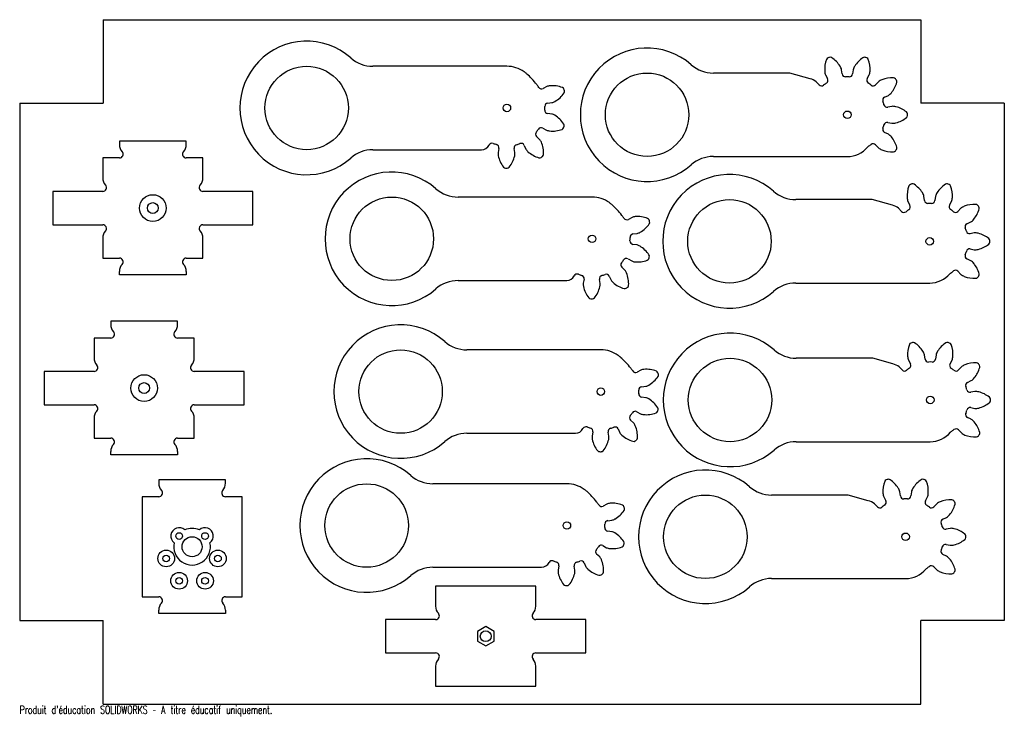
# Model space of a CAD drawing. Header units: millimetres. Extents: x 458 to 1048, y 331 to 749.
import ezdxf

# ---------------------------------------------------------------- set-up
doc = ezdxf.new("R2010")
doc.units = ezdxf.units.MM
doc.styles.add('SLDTEXTSTYLE0', font='TXT', dxfattribs={"width": 0.7, "bigfont": 'bigfont'})

msp = doc.modelspace()

# ---------------------------------------------------------------- linework, layer by layer
at = {"color": 7, "linetype": 'Continuous'}
for p, q in [((507.66, 748.67), (997.66, 748.67)), ((507.66, 748.67), (507.66, 698.67)), ((997.66, 748.67), (997.66, 698.67)), ((457.66, 698.67), (457.66, 388.67)), ((457.66, 698.67), (507.66, 698.67)), ((1047.66, 698.67), (997.66, 698.67)), ((1047.66, 698.67), (1047.66, 388.67)), ((457.66, 388.67), (507.66, 388.67)), ((507.66, 338.67), (507.66, 388.67)), ((1047.66, 388.67), (997.66, 388.67)), ((997.66, 338.67), (997.66, 388.67)), ((507.66, 338.67), (997.66, 338.67))]:
    msp.add_line(p, q, dxfattribs=at)
at = {"color": 7, "linetype": 'Continuous', "lineweight": 25}
for p, q in [((749.6, 720.78), (669.28, 720.78)), ((919.2, 716.71), (873.3, 716.71)), ((931.26, 713.28), (919.2, 716.71)), ((940.55, 715.55), (941.76, 713.34)), ((950.49, 716.17), (950.17, 718.68)), ((957.06, 718.68), (956.74, 716.17)), ((965.47, 713.34), (966.68, 715.55)), ((773.56, 708.64), (771.33, 707.45)), ((936.7, 709.66), (934.97, 711.5)), ((972.25, 711.5), (970.53, 709.66)), ((975.92, 702.24), (978.2, 703.32)), ((774.09, 698.69), (776.6, 698.99)), ((980.33, 696.76), (977.85, 696.29)), ((776.54, 692.1), (774.04, 692.44)), ((977.85, 687.12), (980.33, 686.65)), ((769.23, 676.97), (767.41, 678.71)), ((771.13, 683.74), (773.33, 682.51)), ((978.2, 680.09), (975.92, 681.17)), ((517.43, 675.83), (517.43, 673.83)), ((557.43, 675.83), (517.43, 675.83)), ((557.43, 673.83), (557.43, 675.83)), ((759.94, 673.38), (761, 671.1)), ((970.53, 673.75), (972.25, 671.91)), ((669.28, 670.78), (734.43, 670.78)), ((744.8, 671.59), (744.31, 669.11)), ((754.42, 669.02), (753.98, 671.51)), ((873.3, 666.71), (953.61, 666.71)), ((507.43, 665.83), (507.43, 653.83)), ((517.43, 665.83), (507.43, 665.83)), ((567.43, 665.83), (557.43, 665.83)), ((567.43, 653.83), (567.43, 665.83)), ((477.43, 645.83), (477.43, 625.83)), ((507.43, 645.83), (477.43, 645.83)), ((597.43, 645.83), (567.43, 645.83)), ((597.43, 625.83), (597.43, 645.83)), ((800.64, 642.39), (720.32, 642.39)), ((968.56, 640.88), (922.66, 640.88)), ((980.62, 637.46), (968.56, 640.88)), ((989.91, 639.73), (991.12, 637.52)), ((999.85, 640.35), (999.53, 642.85)), ((1006.42, 642.85), (1006.1, 640.35)), ((1014.83, 637.52), (1016.04, 639.73)), ((986.06, 633.84), (984.33, 635.68)), ((1021.61, 635.68), (1019.88, 633.84)), ((477.43, 625.83), (507.43, 625.83)), ((567.43, 625.83), (597.43, 625.83)), ((824.6, 630.24), (822.37, 629.05)), ((1025.28, 626.42), (1027.56, 627.5)), ((825.13, 620.3), (827.64, 620.6)), ((1029.69, 620.94), (1027.21, 620.47)), ((507.44, 617.83), (507.44, 605.83)), ((567.43, 605.83), (567.43, 617.83)), ((827.58, 613.7), (825.08, 614.05)), ((1027.21, 611.3), (1029.69, 610.83)), ((507.44, 605.83), (517.43, 605.83)), ((557.43, 605.83), (567.43, 605.83)), ((822.17, 605.34), (824.37, 604.11)), ((1027.56, 604.27), (1025.28, 605.35)), ((517.43, 595.83), (517.43, 597.83)), ((557.43, 597.83), (557.43, 595.83)), ((820.27, 598.57), (818.45, 600.32)), ((1019.88, 597.93), (1021.61, 596.09)), ((557.43, 595.83), (517.43, 595.83)), ((720.32, 592.39), (785.46, 592.39)), ((795.84, 593.19), (795.35, 590.72)), ((805.46, 590.63), (805.01, 593.11)), ((810.98, 594.99), (812.03, 592.7)), ((922.66, 590.88), (1002.97, 590.88)), ((552.24, 567.96), (512.24, 567.96)), ((512.24, 567.96), (512.24, 565.96)), ((552.24, 565.96), (552.24, 567.96)), ((502.24, 557.96), (502.24, 545.96)), ((512.24, 557.96), (502.24, 557.96)), ((562.24, 557.96), (552.24, 557.96)), ((562.24, 545.96), (562.24, 557.96)), ((805.91, 550.86), (725.59, 550.86)), ((968.88, 545.85), (922.98, 545.85)), ((980.94, 542.42), (968.88, 545.85)), ((990.23, 544.69), (991.44, 542.48)), ((1000.16, 545.32), (999.84, 547.82)), ((1006.74, 547.82), (1006.42, 545.32)), ((1015.14, 542.48), (1016.35, 544.69)), ((472.24, 537.96), (472.24, 517.96)), ((502.24, 537.96), (472.24, 537.96)), ((592.24, 537.96), (562.24, 537.96)), ((592.24, 517.96), (592.24, 537.96)), ((829.86, 538.72), (827.64, 537.53)), ((986.38, 538.81), (984.65, 540.64)), ((1021.93, 540.64), (1020.2, 538.81)), ((1025.59, 531.38), (1027.87, 532.46)), ((830.4, 528.78), (832.91, 529.07)), ((1030, 525.9), (1027.53, 525.44)), ((832.85, 522.18), (830.35, 522.52)), ((472.24, 517.96), (502.24, 517.96)), ((562.24, 517.96), (592.24, 517.96)), ((827.44, 513.82), (829.64, 512.59)), ((1027.53, 516.26), (1030, 515.79)), ((502.24, 509.96), (502.24, 497.96)), ((562.23, 497.96), (562.23, 509.96)), ((825.54, 507.05), (823.72, 508.8)), ((1027.87, 509.24), (1025.59, 510.31)), ((801.11, 501.67), (800.62, 499.19)), ((810.73, 499.11), (810.28, 501.59)), ((816.25, 503.47), (817.3, 501.18)), ((1020.2, 502.89), (1021.93, 501.05)), ((502.24, 497.96), (512.24, 497.96)), ((552.24, 497.96), (562.23, 497.96)), ((725.59, 500.86), (790.73, 500.86)), ((922.98, 495.85), (1003.29, 495.85)), ((512.24, 487.96), (512.24, 489.96)), ((552.24, 489.96), (552.24, 487.96)), ((552.24, 487.96), (512.24, 487.96)), ((580.96, 472.9), (540.96, 472.9)), ((540.96, 472.9), (540.96, 470.9)), ((580.96, 470.9), (580.96, 472.9)), ((785.56, 470.61), (705.25, 470.61)), ((530.96, 462.9), (530.96, 402.9)), ((540.96, 462.9), (530.96, 462.9)), ((590.96, 462.9), (580.96, 462.9)), ((590.96, 402.9), (590.96, 462.9)), ((954.12, 463.86), (908.21, 463.86)), ((966.17, 460.44), (954.12, 463.86)), ((975.46, 462.71), (976.67, 460.5)), ((985.4, 463.33), (985.08, 465.83)), ((991.97, 465.83), (991.65, 463.33)), ((1000.38, 460.5), (1001.59, 462.71)), ((809.52, 458.47), (807.3, 457.28)), ((971.62, 456.82), (969.89, 458.66)), ((1007.17, 458.66), (1005.44, 456.82)), ((810.06, 448.52), (812.56, 448.82)), ((1010.83, 449.4), (1013.11, 450.48)), ((1015.24, 443.92), (1012.76, 443.45)), ((812.5, 441.93), (810, 442.27)), ((807.09, 433.57), (809.29, 432.34)), ((1012.76, 434.28), (1015.24, 433.81)), ((805.19, 426.8), (803.37, 428.54)), ((1013.11, 427.25), (1010.83, 428.33)), ((705.25, 420.61), (770.39, 420.61)), ((780.76, 421.42), (780.28, 418.94)), ((790.39, 418.85), (789.94, 421.34)), ((795.9, 423.22), (796.96, 420.93)), ((1005.44, 420.91), (1007.17, 419.07)), ((908.21, 413.86), (988.53, 413.86)), ((766.91, 409.28), (706.91, 409.28)), ((706.91, 409.28), (706.91, 397.28)), ((766.91, 397.28), (766.91, 409.28)), ((530.96, 402.9), (540.96, 402.9)), ((580.96, 402.9), (590.96, 402.9)), ((540.96, 392.9), (540.96, 394.9)), ((580.96, 392.9), (540.96, 392.9)), ((580.96, 394.9), (580.96, 392.9)), ((676.91, 389.28), (676.91, 369.28)), ((706.91, 389.28), (676.91, 389.28)), ((736.91, 385.06), (731.91, 382.17)), ((741.91, 382.17), (736.91, 385.06)), ((796.91, 389.28), (766.91, 389.28)), ((796.91, 369.28), (796.91, 389.28)), ((731.91, 382.17), (731.91, 376.4)), ((741.91, 376.4), (741.91, 382.17)), ((731.91, 376.4), (736.91, 373.51)), ((736.91, 373.51), (741.91, 376.4)), ((676.91, 369.28), (706.91, 369.28)), ((766.91, 369.28), (796.91, 369.28)), ((706.91, 361.28), (706.91, 349.28)), ((766.91, 349.28), (766.91, 361.28)), ((706.91, 349.28), (766.91, 349.28))]:
    msp.add_line(p, q, dxfattribs=at)
for centre, radius in [((629.6, 695.78), 25), ((833.61, 691.71), 25), ((749.6, 695.78), 2.25), ((953.61, 691.71), 2.25), ((537.43, 635.83), 8), ((537.43, 635.83), 3.25), ((680.64, 617.39), 25), ((882.97, 615.88), 25), ((800.64, 617.39), 2.25), ((1002.97, 615.88), 2.25), ((685.91, 525.86), 25), ((883.29, 520.85), 25), ((532.24, 527.96), 8), ((532.24, 527.96), 3.25), ((805.91, 525.86), 2.25), ((1003.29, 520.85), 2.25), ((665.56, 445.61), 25), ((868.53, 438.86), 25), ((785.56, 445.61), 2.25), ((553.21, 439.32), 2), ((560.96, 432.9), 6), ((568.71, 439.32), 2), ((988.53, 438.86), 2.25), ((545.46, 425.9), 5), ((576.46, 425.9), 5), ((545.46, 425.9), 2), ((576.46, 425.9), 2), ((553.21, 412.48), 5), ((553.21, 412.48), 2), ((568.71, 412.48), 5), ((568.71, 412.48), 2), ((736.91, 379.28), 3.25)]:
    msp.add_circle(centre, radius, dxfattribs=at)
at = {"color": 7, "linetype": 'Continuous'}
msp.add_circle((553.21, 412.48), 2, dxfattribs=at)
at = {"color": 7, "linetype": 'Continuous', "lineweight": 25}
for centre, radius, start, end in [((629.6, 695.78), 40, 48.59038, 311.40962), ((833.61, 691.71), 40, 48.59038, 311.40962), ((669.28, 740.78), 20, 228.59038, 270), ((942.56, 724.31), 1.58, 110.15783, 159.44353), ((953.61, 691.71), 36, 107.20314, 108.79686), ((943.4, 724.58), 1.58, 56.55647, 105.84217), ((934.89, 711.69), 17.02, 32.61253, 56.55647), ((972.34, 711.69), 17.02, 123.44353, 147.38747), ((963.83, 724.58), 1.58, 74.15783, 123.44353), ((953.61, 691.71), 36, 71.20314, 72.79686), ((964.67, 724.31), 1.58, 20.55647, 69.84217), ((749.6, 702.99), 17.79, 54.42463, 90), ((873.3, 736.71), 20, 228.59038, 270), ((957.02, 718.88), 17.02, 159.44353, 183.38747), ((943, 716.88), 7.39, 14.0518, 32.61253), ((964.23, 716.88), 7.39, 147.38747, 165.9482), ((950.21, 718.88), 17.02, 356.61253, 20.55647), ((749.6, 702.99), 17.79, 48.31763, 54.42463), ((728.26, 679.02), 49.88, 38.1449, 48.31763), ((947.41, 718.31), 7.39, 183.38747, 201.9482), ((952.47, 716.43), 2, 187.30607, 272.64497), ((953.61, 691.71), 22.75, 87.35503, 92.64497), ((954.76, 716.43), 2, 267.35503, 352.69393), ((959.82, 718.31), 7.39, 338.0518, 356.61253), ((749.6, 695.78), 22.75, 32.85503, 38.14497), ((770.39, 709.21), 2, 212.85503, 298.19393), ((775.9, 703.13), 5.98, 94.57335, 113.07081), ((776.78, 692.16), 16.99, 69.02286, 94.57335), ((782.3, 706.56), 1.57, 19.5785, 69.02286), ((929.05, 703.91), 9.63, 52.05911, 76.73868), ((938.16, 711.04), 2, 223.30607, 308.64497), ((953.61, 691.71), 22.75, 123.35503, 128.64497), ((940.01, 712.38), 2, 303.35503, 28.69393), ((967.22, 712.38), 2, 151.30607, 236.64497), ((953.61, 691.71), 22.75, 51.35503, 56.64497), ((969.07, 711.04), 2, 231.35503, 316.69393), ((977, 705.83), 7.39, 111.38747, 129.9482), ((980.51, 696.87), 17.02, 87.44353, 111.38747), ((966.83, 715.69), 17.02, 320.61253, 344.55647), ((981.2, 712.29), 1.58, 38.15783, 87.44353), ((953.61, 691.71), 36, 35.20314, 36.79686), ((981.72, 711.58), 1.58, 344.55647, 33.84217), ((769.79, 714.33), 16.99, 300.42665, 325.97714), ((749.6, 695.78), 36, 16.70314, 18.29686), ((782.56, 705.71), 1.57, 325.97714, 15.4215), ((976.77, 700.43), 2, 115.30607, 200.64497), ((974.28, 709.58), 7.39, 302.0518, 320.61253), ((749.6, 695.78), 22.75, 356.85503, 2.14497), ((774.33, 696.71), 2, 96.80607, 182.14497), ((775.36, 704.85), 5.98, 281.92919, 300.42665), ((953.61, 691.71), 22.75, 15.35503, 20.64497), ((977.48, 698.26), 2, 195.35503, 280.69393), ((980.84, 689.39), 7.39, 75.38747, 93.9482), ((978.41, 680.07), 17.02, 51.44353, 75.38747), ((774.31, 694.42), 2, 176.85503, 262.19393), ((775.2, 686.27), 5.98, 58.57335, 77.07081), ((769.46, 676.88), 16.99, 33.02286, 58.57335), ((988.03, 692.15), 1.58, 2.15783, 51.44353), ((988.03, 691.26), 1.58, 308.55647, 357.84217), ((953.61, 691.71), 36, 359.20314, 0.79686), ((749.6, 695.78), 36, 340.70314, 342.29686), ((782.39, 685.28), 1.57, 343.5785, 33.02286), ((953.61, 691.71), 22.75, 339.35503, 344.64497), ((977.48, 685.15), 2, 79.30607, 164.64497), ((980.84, 694.02), 7.39, 266.0518, 284.61253), ((978.41, 703.34), 17.02, 284.61253, 308.55647), ((768.79, 680.16), 2, 140.85503, 226.19393), ((749.6, 695.78), 22.75, 320.85503, 326.14497), ((770.15, 681.99), 2, 60.80607, 146.14497), ((775.77, 687.97), 5.98, 245.92919, 264.42665), ((776.84, 698.92), 16.99, 264.42665, 289.97714), ((782.1, 684.44), 1.57, 289.97714, 339.4215), ((976.77, 682.98), 2, 159.35503, 244.69393), ((974.28, 673.83), 7.39, 39.38747, 57.9482), ((966.83, 667.72), 17.02, 15.44353, 39.38747), ((523.43, 673.67), 6, 178.47986, 223.14125), ((551.44, 673.67), 6, 316.85875, 1.52014), ((734.43, 675.72), 4.94, 270, 334.19393), ((740.67, 672.7), 2, 68.85503, 154.19393), ((749.6, 695.78), 22.75, 248.85503, 254.14497), ((742.84, 671.97), 2, 348.80607, 74.14497), ((755.94, 671.86), 2, 104.85503, 190.19393), ((749.6, 695.78), 22.75, 284.85503, 290.14497), ((758.12, 672.55), 2, 24.80607, 110.14497), ((764.72, 673.04), 5.98, 22.57335, 41.07081), ((754.56, 668.81), 16.99, 357.02286, 22.57335), ((967.22, 671.03), 2, 123.35503, 139.87616), ((953.61, 691.71), 22.75, 303.35503, 308.64497), ((969.07, 672.38), 2, 43.30607, 128.64497), ((517.43, 668.05), 2.22, 270, 43.14125), ((557.43, 668.05), 2.22, 136.85875, 270), ((669.28, 650.78), 20, 90, 131.40962), ((750.26, 668.48), 5.98, 173.92919, 192.42665), ((761.01, 670.85), 16.99, 192.42665, 217.97714), ((737.76, 671.05), 16.99, 321.02286, 346.57335), ((748.46, 668.49), 5.98, 346.57335, 5.07081), ((766.18, 674.08), 5.98, 209.92919, 228.42665), ((773.48, 682.31), 16.99, 228.42665, 253.97714), ((749.6, 695.78), 36, 304.70314, 306.29686), ((769.95, 668.01), 1.57, 307.5785, 357.02286), ((873.3, 646.71), 20, 90, 131.40962), ((953.61, 682.5), 15.8, 270, 319.87616), ((977, 677.58), 7.39, 230.0518, 248.61253), ((980.51, 686.55), 17.02, 248.61253, 272.55647), ((981.2, 671.12), 1.58, 272.55647, 321.84217), ((953.61, 691.71), 36, 323.20314, 324.79686), ((981.72, 671.83), 1.58, 326.15783, 15.44353), ((769.23, 667.5), 1.57, 253.97714, 303.4215), ((680.64, 617.39), 40, 48.59038, 311.40962), ((748.85, 661.36), 1.57, 217.97714, 267.4215), ((749.6, 695.78), 36, 268.70314, 270.29686), ((749.74, 661.35), 1.57, 271.5785, 321.02286), ((882.97, 615.88), 40, 48.59038, 311.40962), ((513.43, 653.67), 6, 178.47986, 223.14922), ((507.43, 648.05), 2.22, 270, 43.11972), ((567.43, 648.05), 2.22, 136.88028, 270), ((561.44, 653.67), 6, 316.85078, 1.52014), ((1006.38, 643.06), 17.02, 159.44353, 183.38747), ((991.92, 648.48), 1.58, 110.15783, 159.44353), ((1002.97, 615.88), 36, 107.20314, 108.79686), ((992.76, 648.76), 1.58, 56.55647, 105.84217), ((984.24, 635.87), 17.02, 32.61253, 56.55647), ((1021.7, 635.87), 17.02, 123.44353, 147.38747), ((1013.19, 648.76), 1.58, 74.15783, 123.44353), ((1002.97, 615.88), 36, 71.20314, 72.79686), ((1014.03, 648.48), 1.58, 20.55647, 69.84217), ((999.57, 643.06), 17.02, 356.61253, 20.55647), ((720.32, 662.39), 20, 228.59038, 270), ((922.66, 660.88), 20, 228.59038, 270), ((992.36, 641.06), 7.39, 14.0518, 32.61253), ((1013.59, 641.06), 7.39, 147.38747, 165.9482), ((800.64, 624.59), 17.79, 54.42463, 90), ((800.64, 624.59), 17.79, 48.31763, 54.42463), ((779.3, 600.63), 49.88, 38.1449, 48.31763), ((978.41, 628.08), 9.63, 52.05911, 76.73868), ((996.76, 642.49), 7.39, 183.38747, 201.9482), ((989.36, 636.56), 2, 303.35503, 28.69393), ((1001.83, 640.61), 2, 187.30607, 272.64497), ((1002.97, 615.88), 22.75, 87.35503, 92.64497), ((1004.11, 640.61), 2, 267.35503, 352.69393), ((1016.58, 636.56), 2, 151.30607, 236.64497), ((1009.18, 642.49), 7.39, 338.0518, 356.61253), ((1029.87, 621.04), 17.02, 87.44353, 111.38747), ((1030.56, 636.47), 1.58, 38.15783, 87.44353), ((1002.97, 615.88), 36, 35.20314, 36.79686), ((800.64, 617.39), 22.75, 32.85503, 38.14497), ((987.52, 635.21), 2, 223.30607, 308.64497), ((1002.97, 615.88), 22.75, 123.35503, 128.64497), ((1002.97, 615.88), 22.75, 51.35503, 56.64497), ((1018.43, 635.21), 2, 231.35503, 316.69393), ((1026.36, 630.01), 7.39, 111.38747, 129.9482), ((1016.19, 639.87), 17.02, 320.61253, 344.55647), ((1031.08, 635.76), 1.58, 344.55647, 33.84217), ((507.43, 623.61), 2.22, 316.88028, 90), ((567.43, 623.61), 2.22, 90, 223.11972), ((821.43, 630.81), 2, 212.85503, 298.19393), ((826.94, 624.74), 5.98, 94.57335, 113.07081), ((827.82, 613.77), 16.99, 69.02286, 94.57335), ((820.83, 635.94), 16.99, 300.42665, 325.97714), ((833.34, 628.16), 1.57, 19.5785, 69.02286), ((800.64, 617.39), 36, 16.70314, 18.29686), ((833.6, 627.31), 1.57, 325.97714, 15.4215), ((1026.13, 624.61), 2, 115.30607, 200.64497), ((1023.63, 633.76), 7.39, 302.0518, 320.61253), ((513.43, 617.99), 6, 136.88028, 181.54167), ((561.43, 617.99), 6, 358.45833, 43.11972), ((825.37, 618.31), 2, 96.80607, 182.14497), ((826.4, 626.45), 5.98, 281.92919, 300.42665), ((1002.97, 615.88), 22.75, 15.35503, 20.64497), ((1026.84, 622.44), 2, 195.35503, 280.69393), ((1030.2, 613.57), 7.39, 75.38747, 93.9482), ((1027.77, 604.25), 17.02, 51.44353, 75.38747), ((800.64, 617.39), 22.75, 356.85503, 2.14497), ((825.35, 616.03), 2, 176.85503, 262.19393), ((826.24, 607.87), 5.98, 58.57335, 77.07081), ((1027.77, 627.52), 17.02, 284.61253, 308.55647), ((1037.39, 616.33), 1.58, 2.15783, 51.44353), ((1037.39, 615.44), 1.58, 308.55647, 357.84217), ((1002.97, 615.88), 36, 359.20314, 0.79686), ((820.5, 598.48), 16.99, 33.02286, 58.57335), ((833.42, 606.88), 1.57, 343.5785, 33.02286), ((1026.13, 607.16), 2, 159.35503, 244.69393), ((1002.97, 615.88), 22.75, 339.35503, 344.64497), ((1026.84, 609.33), 2, 79.30607, 164.64497), ((1030.2, 618.2), 7.39, 266.0518, 284.61253), ((517.43, 603.61), 2.22, 316.85875, 90), ((523.43, 597.99), 6, 136.85875, 181.52014), ((557.43, 603.61), 2.22, 90, 223.14125), ((551.44, 597.99), 6, 358.47986, 43.14125), ((819.83, 601.76), 2, 140.85503, 226.19393), ((800.64, 617.39), 22.75, 320.85503, 326.14497), ((821.19, 603.6), 2, 60.80607, 146.14497), ((826.81, 609.58), 5.98, 245.92919, 264.42665), ((827.88, 620.53), 16.99, 264.42665, 289.97714), ((833.14, 606.04), 1.57, 289.97714, 339.4215), ((800.64, 617.39), 36, 340.70314, 342.29686), ((1023.63, 598.01), 7.39, 39.38747, 57.9482), ((1016.19, 591.9), 17.02, 15.44353, 39.38747), ((791.71, 594.3), 2, 68.85503, 154.19393), ((800.64, 617.39), 22.75, 248.85503, 254.14497), ((800.64, 617.39), 22.75, 284.85503, 290.14497), ((809.16, 594.15), 2, 24.80607, 110.14497), ((815.76, 594.64), 5.98, 22.57335, 41.07081), ((805.59, 590.42), 16.99, 357.02286, 22.57335), ((1002.97, 606.68), 15.8, 270, 319.87616), ((1016.58, 595.21), 2, 123.35503, 139.87616), ((1002.97, 615.88), 22.75, 303.35503, 308.64497), ((1018.43, 596.55), 2, 43.30607, 128.64497), ((1026.36, 601.76), 7.39, 230.0518, 248.61253), ((1031.08, 596.01), 1.58, 326.15783, 15.44353), ((720.32, 572.39), 20, 90, 131.40962), ((785.46, 597.32), 4.94, 270, 334.19393), ((793.88, 593.58), 2, 348.80607, 74.14497), ((801.3, 590.08), 5.98, 173.92919, 192.42665), ((806.98, 593.46), 2, 104.85503, 190.19393), ((799.5, 590.1), 5.98, 346.57335, 5.07081), ((817.22, 595.69), 5.98, 209.92919, 228.42665), ((824.52, 603.92), 16.99, 228.42665, 253.97714), ((922.66, 570.88), 20, 90, 131.40962), ((1029.87, 610.72), 17.02, 248.61253, 272.55647), ((1030.56, 595.3), 1.58, 272.55647, 321.84217), ((1002.97, 615.88), 36, 323.20314, 324.79686), ((812.04, 592.45), 16.99, 192.42665, 217.97714), ((788.8, 592.65), 16.99, 321.02286, 346.57335), ((820.27, 589.1), 1.57, 253.97714, 303.4215), ((800.64, 617.39), 36, 304.70314, 306.29686), ((820.99, 589.62), 1.57, 307.5785, 357.02286), ((799.89, 582.97), 1.57, 217.97714, 267.4215), ((800.64, 617.39), 36, 268.70314, 270.29686), ((800.78, 582.96), 1.57, 271.5785, 321.02286), ((518.23, 565.8), 6, 178.47986, 223.14125), ((512.24, 560.18), 2.22, 270, 43.14125), ((552.24, 560.18), 2.22, 136.85875, 270), ((546.24, 565.8), 6, 316.85875, 1.52014), ((685.91, 525.86), 40, 48.59038, 311.40962), ((883.29, 520.85), 40, 48.59038, 311.40962), ((725.59, 570.86), 20, 228.59038, 270), ((992.23, 553.45), 1.58, 110.15783, 159.44353), ((1003.29, 520.85), 36, 107.20314, 108.79686), ((993.07, 553.72), 1.58, 56.55647, 105.84217), ((984.56, 540.83), 17.02, 32.61253, 56.55647), ((1022.02, 540.83), 17.02, 123.44353, 147.38747), ((1013.51, 553.72), 1.58, 74.15783, 123.44353), ((1003.29, 520.85), 36, 71.20314, 72.79686), ((1014.35, 553.45), 1.58, 20.55647, 69.84217), ((805.91, 533.07), 17.79, 54.42463, 90), ((922.98, 565.85), 20, 228.59038, 270), ((1006.69, 548.02), 17.02, 159.44353, 183.38747), ((992.67, 546.02), 7.39, 14.0518, 32.61253), ((1013.91, 546.02), 7.39, 147.38747, 165.9482), ((999.89, 548.02), 17.02, 356.61253, 20.55647), ((508.23, 545.8), 6, 178.47986, 223.14922), ((556.24, 545.8), 6, 316.85078, 1.52014), ((805.91, 533.07), 17.79, 48.31763, 54.42463), ((784.57, 509.11), 49.88, 38.1449, 48.31763), ((997.08, 547.46), 7.39, 183.38747, 201.9482), ((1002.15, 545.57), 2, 187.30607, 272.64497), ((1003.29, 520.85), 22.75, 87.35503, 92.64497), ((1004.43, 545.57), 2, 267.35503, 352.69393), ((1009.5, 547.46), 7.39, 338.0518, 356.61253), ((1030.19, 526.01), 17.02, 87.44353, 111.38747), ((1030.88, 541.44), 1.58, 38.15783, 87.44353), ((502.24, 540.18), 2.22, 270, 43.11972), ((562.24, 540.18), 2.22, 136.88028, 270), ((805.91, 525.86), 22.75, 32.85503, 38.14497), ((826.7, 539.29), 2, 212.85503, 298.19393), ((832.21, 533.22), 5.98, 94.57335, 113.07081), ((833.09, 522.24), 16.99, 69.02286, 94.57335), ((838.6, 536.64), 1.57, 19.5785, 69.02286), ((805.91, 525.86), 36, 16.70314, 18.29686), ((978.73, 533.05), 9.63, 52.05911, 76.73868), ((987.83, 540.18), 2, 223.30607, 308.64497), ((1003.29, 520.85), 22.75, 123.35503, 128.64497), ((989.68, 541.52), 2, 303.35503, 28.69393), ((1016.9, 541.52), 2, 151.30607, 236.64497), ((1003.29, 520.85), 22.75, 51.35503, 56.64497), ((1018.75, 540.18), 2, 231.35503, 316.69393), ((1026.68, 534.97), 7.39, 111.38747, 129.9482), ((1016.51, 544.83), 17.02, 320.61253, 344.55647), ((1003.29, 520.85), 36, 35.20314, 36.79686), ((1031.4, 540.72), 1.58, 344.55647, 33.84217), ((826.1, 544.42), 16.99, 300.42665, 325.97714), ((838.87, 535.79), 1.57, 325.97714, 15.4215), ((1026.45, 529.57), 2, 115.30607, 200.64497), ((1023.95, 538.72), 7.39, 302.0518, 320.61253), ((805.91, 525.86), 22.75, 356.85503, 2.14497), ((830.64, 526.79), 2, 96.80607, 182.14497), ((831.67, 534.93), 5.98, 281.92919, 300.42665), ((1003.29, 520.85), 22.75, 15.35503, 20.64497), ((1027.16, 527.4), 2, 195.35503, 280.69393), ((1030.51, 518.53), 7.39, 75.38747, 93.9482), ((1028.08, 509.21), 17.02, 51.44353, 75.38747), ((830.62, 524.51), 2, 176.85503, 262.19393), ((831.51, 516.35), 5.98, 58.57335, 77.07081), ((825.77, 506.96), 16.99, 33.02286, 58.57335), ((1037.71, 521.29), 1.58, 2.15783, 51.44353), ((1037.71, 520.41), 1.58, 308.55647, 357.84217), ((1003.29, 520.85), 36, 359.20314, 0.79686), ((502.24, 515.74), 2.22, 316.88028, 90), ((508.24, 510.12), 6, 136.88028, 181.54167), ((562.24, 515.74), 2.22, 90, 223.11972), ((556.24, 510.12), 6, 358.45833, 43.11972), ((826.46, 512.08), 2, 60.80607, 146.14497), ((838.41, 514.52), 1.57, 289.97714, 339.4215), ((805.91, 525.86), 36, 340.70314, 342.29686), ((838.69, 515.36), 1.57, 343.5785, 33.02286), ((1003.29, 520.85), 22.75, 339.35503, 344.64497), ((1027.16, 514.29), 2, 79.30607, 164.64497), ((1030.51, 523.17), 7.39, 266.0518, 284.61253), ((1028.08, 532.48), 17.02, 284.61253, 308.55647), ((825.1, 510.24), 2, 140.85503, 226.19393), ((805.91, 525.86), 22.75, 320.85503, 326.14497), ((832.08, 518.05), 5.98, 245.92919, 264.42665), ((833.15, 529.01), 16.99, 264.42665, 289.97714), ((1026.45, 512.12), 2, 159.35503, 244.69393), ((1023.95, 502.97), 7.39, 39.38747, 57.9482), ((1016.51, 496.86), 17.02, 15.44353, 39.38747), ((790.73, 505.8), 4.94, 270, 334.19393), ((796.98, 502.78), 2, 68.85503, 154.19393), ((805.91, 525.86), 22.75, 248.85503, 254.14497), ((799.14, 502.06), 2, 348.80607, 74.14497), ((812.25, 501.94), 2, 104.85503, 190.19393), ((805.91, 525.86), 22.75, 284.85503, 290.14497), ((814.43, 502.63), 2, 24.80607, 110.14497), ((821.03, 503.12), 5.98, 22.57335, 41.07081), ((810.86, 498.9), 16.99, 357.02286, 22.57335), ((1016.9, 500.17), 2, 123.35503, 139.87616), ((1003.29, 520.85), 22.75, 303.35503, 308.64497), ((1018.75, 501.52), 2, 43.30607, 128.64497), ((512.24, 495.74), 2.22, 316.85875, 90), ((552.24, 495.74), 2.22, 90, 223.14125), ((725.59, 480.86), 20, 90, 131.40962), ((806.57, 498.56), 5.98, 173.92919, 192.42665), ((817.31, 500.93), 16.99, 192.42665, 217.97714), ((794.07, 501.13), 16.99, 321.02286, 346.57335), ((804.77, 498.58), 5.98, 346.57335, 5.07081), ((822.49, 504.16), 5.98, 209.92919, 228.42665), ((829.79, 512.4), 16.99, 228.42665, 253.97714), ((825.54, 497.58), 1.57, 253.97714, 303.4215), ((805.91, 525.86), 36, 304.70314, 306.29686), ((826.26, 498.1), 1.57, 307.5785, 357.02286), ((922.98, 475.85), 20, 90, 131.40962), ((1003.29, 511.64), 15.8, 270, 319.87616), ((1026.68, 506.72), 7.39, 230.0518, 248.61253), ((1030.19, 515.69), 17.02, 248.61253, 272.55647), ((1030.88, 500.26), 1.58, 272.55647, 321.84217), ((1003.29, 520.85), 36, 323.20314, 324.79686), ((1031.4, 500.97), 1.58, 326.15783, 15.44353), ((518.23, 490.12), 6, 136.85875, 181.52014), ((546.24, 490.12), 6, 358.47986, 43.14125), ((805.16, 491.44), 1.57, 217.97714, 267.4215), ((805.91, 525.86), 36, 268.70314, 270.29686), ((806.05, 491.44), 1.57, 271.5785, 321.02286), ((665.56, 445.61), 40, 48.59038, 311.40962), ((868.53, 438.86), 40, 48.59038, 311.40962), ((705.25, 490.61), 20, 228.59038, 270), ((991.93, 466.04), 17.02, 159.44353, 183.38747), ((977.47, 471.46), 1.58, 110.15783, 159.44353), ((988.53, 438.86), 36, 107.20314, 108.79686), ((978.31, 471.74), 1.58, 56.55647, 105.84217), ((969.8, 458.85), 17.02, 32.61253, 56.55647), ((1007.25, 458.85), 17.02, 123.44353, 147.38747), ((998.74, 471.74), 1.58, 74.15783, 123.44353), ((988.53, 438.86), 36, 71.20314, 72.79686), ((999.58, 471.46), 1.58, 20.55647, 69.84217), ((985.12, 466.04), 17.02, 356.61253, 20.55647), ((546.96, 470.74), 6, 178.47986, 223.14125), ((540.96, 465.12), 2.22, 270, 43.14125), ((580.96, 465.12), 2.22, 136.85875, 270), ((574.96, 470.74), 6, 316.85875, 1.52014), ((785.56, 452.82), 17.79, 54.42463, 90), ((785.56, 452.82), 17.79, 48.31763, 54.42463), ((764.23, 428.85), 49.88, 38.1449, 48.31763), ((908.21, 483.86), 20, 228.59038, 270), ((977.91, 464.04), 7.39, 14.0518, 32.61253), ((999.14, 464.04), 7.39, 147.38747, 165.9482), ((963.97, 451.07), 9.63, 52.05911, 76.73868), ((982.32, 465.47), 7.39, 183.38747, 201.9482), ((974.92, 459.54), 2, 303.35503, 28.69393), ((987.38, 463.59), 2, 187.30607, 272.64497), ((988.53, 438.86), 22.75, 87.35503, 92.64497), ((989.67, 463.59), 2, 267.35503, 352.69393), ((1002.13, 459.54), 2, 151.30607, 236.64497), ((994.73, 465.47), 7.39, 338.0518, 356.61253), ((1015.42, 444.03), 17.02, 87.44353, 111.38747), ((1016.11, 459.45), 1.58, 38.15783, 87.44353), ((988.53, 438.86), 36, 35.20314, 36.79686), ((785.56, 445.61), 22.75, 32.85503, 38.14497), ((806.35, 459.04), 2, 212.85503, 298.19393), ((811.87, 452.96), 5.98, 94.57335, 113.07081), ((812.74, 441.99), 16.99, 69.02286, 94.57335), ((805.75, 464.17), 16.99, 300.42665, 325.97714), ((818.26, 456.39), 1.57, 19.5785, 69.02286), ((785.56, 445.61), 36, 16.70314, 18.29686), ((818.53, 455.54), 1.57, 325.97714, 15.4215), ((973.07, 458.19), 2, 223.30607, 308.64497), ((988.53, 438.86), 22.75, 123.35503, 128.64497), ((988.53, 438.86), 22.75, 51.35503, 56.64497), ((1003.98, 458.19), 2, 231.35503, 316.69393), ((1011.91, 452.99), 7.39, 111.38747, 129.9482), ((1001.75, 462.85), 17.02, 320.61253, 344.55647), ((1016.63, 458.74), 1.58, 344.55647, 33.84217), ((810.3, 446.54), 2, 96.80607, 182.14497), ((811.33, 454.68), 5.98, 281.92919, 300.42665), ((1011.69, 447.59), 2, 115.30607, 200.64497), ((1009.19, 456.74), 7.39, 302.0518, 320.61253), ((553.21, 439.32), 5, 47.3162, 233.37822), ((560.96, 432.9), 11, 66.64758, 113.35242), ((568.71, 439.32), 5, 306.62178, 132.6838), ((785.56, 445.61), 22.75, 356.85503, 2.14497), ((810.28, 444.25), 2, 176.85503, 262.19393), ((988.53, 438.86), 22.75, 15.35503, 20.64497), ((1012.39, 445.42), 2, 195.35503, 280.69393), ((1015.75, 436.55), 7.39, 75.38747, 93.9482), ((1013.32, 427.23), 17.02, 51.44353, 75.38747), ((811.16, 436.1), 5.98, 58.57335, 77.07081), ((805.43, 426.71), 16.99, 33.02286, 58.57335), ((1013.32, 450.5), 17.02, 284.61253, 308.55647), ((1022.95, 439.31), 1.58, 2.15783, 51.44353), ((1022.95, 438.42), 1.58, 308.55647, 357.84217), ((988.53, 438.86), 36, 359.20314, 0.79686), ((560.96, 432.9), 11, 167.34201, 12.65799), ((804.76, 429.99), 2, 140.85503, 226.19393), ((785.56, 445.61), 22.75, 320.85503, 326.14497), ((806.12, 431.82), 2, 60.80607, 146.14497), ((811.73, 437.8), 5.98, 245.92919, 264.42665), ((812.8, 448.76), 16.99, 264.42665, 289.97714), ((818.07, 434.27), 1.57, 289.97714, 339.4215), ((785.56, 445.61), 36, 340.70314, 342.29686), ((818.35, 435.11), 1.57, 343.5785, 33.02286), ((1011.69, 430.14), 2, 159.35503, 244.69393), ((988.53, 438.86), 22.75, 339.35503, 344.64497), ((1012.39, 432.31), 2, 79.30607, 164.64497), ((1015.75, 441.18), 7.39, 266.0518, 284.61253), ((800.68, 422.87), 5.98, 22.57335, 41.07081), ((790.52, 418.64), 16.99, 357.02286, 22.57335), ((1009.19, 420.99), 7.39, 39.38747, 57.9482), ((1001.75, 414.88), 17.02, 15.44353, 39.38747), ((705.25, 400.61), 20, 90, 131.40962), ((770.39, 425.55), 4.94, 270, 334.19393), ((776.64, 422.53), 2, 68.85503, 154.19393), ((785.56, 445.61), 22.75, 248.85503, 254.14497), ((778.8, 421.8), 2, 348.80607, 74.14497), ((786.22, 418.31), 5.98, 173.92919, 192.42665), ((791.91, 421.69), 2, 104.85503, 190.19393), ((785.56, 445.61), 22.75, 284.85503, 290.14497), ((794.09, 422.38), 2, 24.80607, 110.14497), ((802.15, 423.91), 5.98, 209.92919, 228.42665), ((809.45, 432.14), 16.99, 228.42665, 253.97714), ((988.53, 429.66), 15.8, 270, 319.87616), ((1002.13, 418.19), 2, 123.35503, 139.87616), ((988.53, 438.86), 22.75, 303.35503, 308.64497), ((1003.98, 419.53), 2, 43.30607, 128.64497), ((1011.91, 424.74), 7.39, 230.0518, 248.61253), ((1016.63, 418.99), 1.58, 326.15783, 15.44353), ((796.97, 420.68), 16.99, 192.42665, 217.97714), ((773.72, 420.88), 16.99, 321.02286, 346.57335), ((784.43, 418.32), 5.98, 346.57335, 5.07081), ((805.19, 417.33), 1.57, 253.97714, 303.4215), ((785.56, 445.61), 36, 304.70314, 306.29686), ((805.92, 417.84), 1.57, 307.5785, 357.02286), ((908.21, 393.86), 20, 90, 131.40962), ((1015.42, 433.7), 17.02, 248.61253, 272.55647), ((1016.11, 418.28), 1.58, 272.55647, 321.84217), ((988.53, 438.86), 36, 323.20314, 324.79686), ((784.82, 411.19), 1.57, 217.97714, 267.4215), ((785.56, 445.61), 36, 268.70314, 270.29686), ((785.71, 411.18), 1.57, 271.5785, 321.02286), ((540.96, 400.68), 2.22, 316.85875, 90), ((580.96, 400.68), 2.22, 90, 223.14125), ((546.96, 395.06), 6, 136.85875, 181.52014), ((574.96, 395.06), 6, 358.47986, 43.14125), ((712.91, 397.13), 6, 178.47986, 223.14922), ((760.91, 397.13), 6, 316.85078, 1.52014), ((706.91, 391.5), 2.22, 270, 43.11972), ((766.91, 391.5), 2.22, 136.88028, 270), ((706.91, 367.06), 2.22, 316.88028, 90), ((766.91, 367.06), 2.22, 90, 223.11972), ((712.91, 361.45), 6, 136.88028, 181.54167), ((760.91, 361.45), 6, 358.45833, 43.11972)]:
    msp.add_arc(centre, radius, start, end, dxfattribs=at)

# ---------------------------------------------------------------- texts
at = {"color": 7, "linetype": 'Continuous', "insert": (457.66, 337.65), "char_height": 4.8336, "attachment_point": 1, "style": 'SLDTEXTSTYLE0'}
msp.add_mtext("Produit d'éducation SOLIDWORKS – A titre éducatif uniquement.", dxfattribs=at)

doc.saveas('drawing.dxf')
